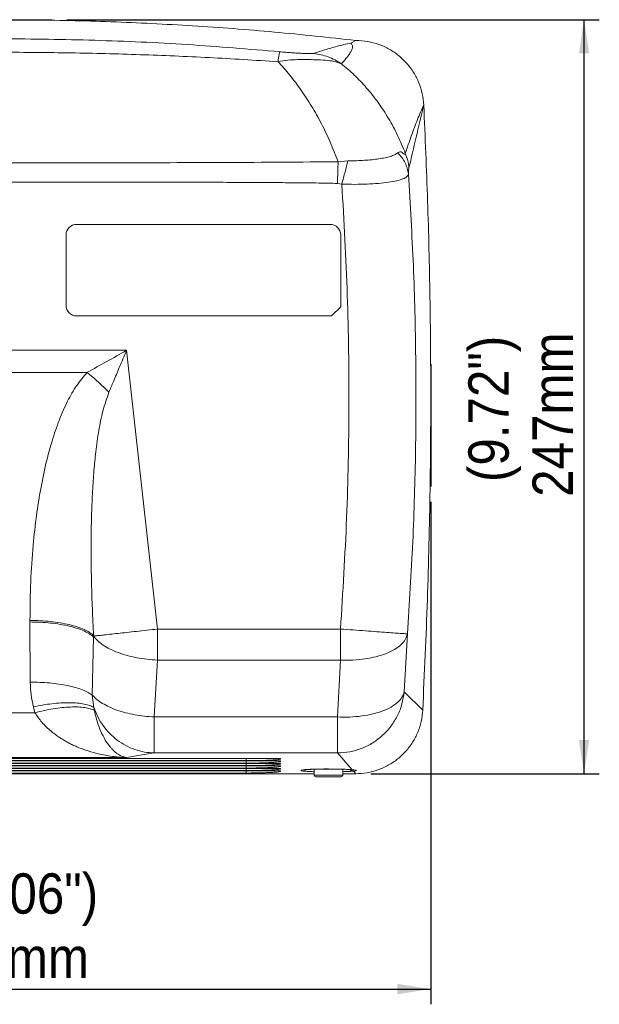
# Model space of a CAD drawing. Header units: millimetres. Extents: x 5 to 273, y 7 to 200.
# Tile 6 of 11: x 102 to 140, y 67 to 131. Entities that reach past the tile are written whole.
import ezdxf

# ---------------------------------------------------------------- set-up
doc = ezdxf.new("R2010")
doc.units = ezdxf.units.MM
doc.layers.add('FORMAT', color=7, linetype='Continuous')
doc.styles.add('SLDTEXTSTYLE0', font='GOTHIC.TTF', dxfattribs={"width": 0.913})
doc.dimstyles.new('SLDDIMSTYLE0', dxfattribs={"dimtxt": 2.645833, "dimasz": 2.2, "dimexe": 0, "dimexo": 0.0625, "dimgap": 0.661458, "dimtad": 1, "dimlfac": 5, "dimrnd": 1e-09, "dimzin": 12, "dimdsep": 46, "dimtxsty": 'SLDTEXTSTYLE0', "dimsah": 1, "dimcen": 0.09, "dimadec": 0, "dimazin": 3, "dimtfac": 1, "dimtofl": 0, "dimtmove": 0, "dimatfit": 3, "dimfxl": 0, "dimfrac": 2, "dimtolj": 1, "dimtzin": 12, "dimarcsym": 0})

# ---------------------------------------------------------------- blocks, each defined once
blk = doc.blocks.new('*D1')
at = {"layer": 'FORMAT'}
for p, q in [((73.101, 100.367), (73.101, 66.701)), ((129.301, 99.63), (129.301, 66.701)), ((73.101, 67.701), (129.301, 67.701))]:
    blk.add_line(p, q, dxfattribs=at)
for points in [[(73.101, 67.701), (75.301, 67.361), (75.301, 68.041)], [(129.301, 67.701), (127.101, 68.041), (127.101, 67.361)]]:
    blk.add_solid(points, dxfattribs=at)
at = {"layer": 'FORMAT', "char_height": 2.6458, "attachment_point": 1, "style": 'SLDTEXTSTYLE0'}
for s, insert in [('(11.06")', (96.121, 75.285, 0.02)), ('281mm', (96.129, 71.081, 0.02))]:
    blk.add_mtext(s, dxfattribs=dict(at, insert=insert))
blk = doc.blocks.new('*D2')
at = {"layer": 'FORMAT'}
for p, q in [((105.457, 131.215), (140.348, 131.215)), ((139.348, 81.814), (139.348, 131.215)), ((125.385, 81.814), (140.348, 81.814))]:
    blk.add_line(p, q, dxfattribs=at)
for points in [[(139.348, 131.215), (139.008, 129.015), (139.688, 129.015)], [(139.348, 81.814), (139.688, 84.014), (139.008, 84.014)]]:
    blk.add_solid(points, dxfattribs=at)
at = {"layer": 'FORMAT', "char_height": 2.6458, "attachment_point": 1, "rotation": 90, "style": 'SLDTEXTSTYLE0'}
for s, insert in [('247mm', (135.969, 99.957, 0.02)), ('(9.72")', (131.765, 100.928, 0.02))]:
    blk.add_mtext(s, dxfattribs=dict(at, insert=insert))

msp = doc.modelspace()

# ---------------------------------------------------------------- linework, layer by layer
at = {"color": 7, "linetype": 'Continuous', "lineweight": 15}
for p, q in [((124.4008, 129.8641), (124.0678, 129.6947)), ((123.8743, 121.9761), (123.2293, 121.9179)), ((123.4748, 120.4516), (123.1844, 120.4968)), ((106.1008, 117.8143), (122.7008, 117.8143)), ((105.4008, 112.5143), (105.4008, 117.1143)), ((123.4008, 117.1143), (123.4008, 112.4143)), ((123.4008, 112.4143), (122.8008, 111.8143)), ((122.8008, 111.8143), (106.1008, 111.8143)), ((78.4891, 109.5598), (109.3684, 109.5598)), ((109.3684, 109.5598), (111.382, 91.2915)), ((106.7714, 108.1103), (78.4891, 108.1103)), ((103.0333, 91.8529), (103.0333, 91.7565)), ((103.0333, 91.7565), (103.058, 87.8069)), ((111.382, 91.2915), (123.3859, 91.2915)), ((107.2059, 90.767), (107.1188, 86.9612)), ((107.2059, 90.767), (107.2059, 90.8634)), ((127.5604, 87.1853), (127.77, 90.975)), ((111.382, 89.2589), (111.1796, 85.5324)), ((123.3859, 89.2589), (111.382, 89.2589)), ((123.3859, 89.2589), (123.1825, 85.5324)), ((128.7736, 85.9834), (127.5604, 87.1853)), ((107.1188, 86.9612), (107.2198, 86.1561)), ((103.26, 86.1967), (103.3638, 85.8095)), ((107.2198, 86.1561), (107.2543, 85.9596)), ((103.3638, 85.8095), (78.9488, 85.8095)), ((111.1796, 85.5324), (123.1825, 85.5324)), ((109.3684, 82.865), (78.9488, 82.865)), ((87.7381, 82.8086), (119.4636, 82.8086)), ((87.7381, 82.6464), (119.4636, 82.6464)), ((117.2008, 82.6693), (90.0008, 82.6693)), ((111.1796, 83.1711), (109.3684, 82.865)), ((123.1825, 83.1711), (111.1796, 83.1711)), ((119.4636, 82.8086), (119.4636, 82.7877)), ((119.4636, 82.6464), (119.4636, 82.6255)), ((124.1555, 82.0725), (123.1825, 83.1711)), ((87.7381, 82.4842), (119.4636, 82.4842)), ((87.7381, 82.3219), (119.4636, 82.3219)), ((87.7381, 82.1597), (119.4636, 82.1597)), ((87.7381, 81.9974), (119.4636, 81.9974)), ((117.2008, 82.507), (90.0008, 82.507)), ((117.2008, 82.3448), (90.0008, 82.3448)), ((117.2008, 82.1826), (90.0008, 82.1826)), ((117.2008, 82.0203), (90.0008, 82.0203)), ((119.4636, 82.4842), (119.4636, 82.4632)), ((119.4636, 82.3219), (119.4636, 82.301)), ((119.4636, 82.1597), (119.4636, 82.1387)), ((119.4636, 81.9974), (119.4636, 81.9765)), ((121.6608, 82.1102), (121.6608, 81.7117)), ((123.5408, 81.7117), (123.5408, 82.1088)), ((124.3854, 81.8143), (124.2332, 81.9852)), ((86.8008, 81.8143), (121.6608, 81.8143)), ((117.2008, 81.8581), (90.0008, 81.8581)), ((123.0904, 81.6117), (121.7608, 81.6117)), ((123.4408, 81.6117), (123.0904, 81.6117)), ((123.5408, 81.8143), (124.3854, 81.8143))]:
    msp.add_line(p, q, dxfattribs=at)
at = {"color": 8, "linetype": 'Continuous', "lineweight": 15}
for p, q in [((124.1555, 82.0725), (124.0818, 82.0875)), ((121.6608, 81.7117), (123.1486, 81.7117)), ((123.1486, 81.7117), (123.5408, 81.7117))]:
    msp.add_line(p, q, dxfattribs=at)
at = {"color": 7, "linetype": 'Continuous', "lineweight": 15}
for centre, radius, start, end in [((106.1008, 117.1143), 0.7, 90, 180), ((122.7008, 117.1143), 0.7, 360, 90), ((106.1008, 112.5143), 0.7, 180, 270), ((121.7608, 81.7117), 0.1, 180, 270), ((123.4408, 81.7117), 0.1, 270, 0)]:
    msp.add_arc(centre, radius, start, end, dxfattribs=at)
for points, knots in [([(78.0008, 129.8641), (80.0744, 130.0873), (84.2234, 130.534), (90.4687, 130.9568), (96.7249, 131.1979), (102.6849, 131.237), (108.3442, 131.1114), (113.7023, 130.8458), (119.0577, 130.4462), (122.6198, 130.0581), (124.4008, 129.8641)], [0, 0, 0, 0, 0.13452828, 0.26918835, 0.40371669, 0.53837702, 0.65361638, 0.76885574, 0.88442788, 1, 1, 1, 1]), ([(119.4069, 129.1249), (117.3889, 129.2943), (113.3523, 129.633), (107.2793, 129.9032), (101.2008, 130.0004), (95.1224, 129.9032), (89.0494, 129.633), (85.0128, 129.2943), (82.9948, 129.1249)], [0, 0, 0, 0, 0.1666324, 0.3333145, 0.5000003, 0.6666858, 0.8333677, 1, 1, 1, 1]), ([(124.0678, 129.6947), (123.7597, 129.6249), (123.1425, 129.485), (122.3564, 129.2538), (121.8702, 129.0931), (121.6271, 129.0128)], [0, 0, 0, 0, 0.3325257, 0.6661629, 1, 1, 1, 1]), ([(123.4417, 128.3416), (123.5013, 128.4041), (123.6205, 128.5293), (123.7863, 128.7212), (123.9365, 128.9163), (124.0657, 129.1146), (124.1543, 129.3141), (124.2077, 129.5156), (124.1144, 129.635), (124.0678, 129.6947)], [0, 0, 0, 0, 0.14285767, 0.28571513, 0.42857352, 0.57143061, 0.71428776, 0.85714781, 1, 1, 1, 1]), ([(128.8439, 125.6285), (128.8195, 125.8775), (128.7707, 126.3754), (128.542, 127.094), (128.2025, 127.7645), (127.755, 128.37), (127.2107, 128.8901), (126.5881, 129.3141), (125.9024, 129.6229), (125.1671, 129.8255), (124.659, 129.8511), (124.4008, 129.8641)], [0, 0, 0, 0, 0.1106626, 0.2213288, 0.3319973, 0.4426742, 0.5534651, 0.6642644, 0.7749778, 0.8856957, 1, 1, 1, 1]), ([(83.1098, 128.4738), (84.6156, 128.5673), (87.6272, 128.7543), (92.1497, 128.9448), (96.6746, 129.063), (101.2008, 129.102), (105.7271, 129.063), (110.252, 128.9448), (114.7744, 128.7543), (117.7861, 128.5673), (119.2919, 128.4738)], [0, 0, 0, 0, 0.1249998, 0.2499998, 0.3749998, 0.4999999, 0.625, 0.7500001, 0.8750001, 1, 1, 1, 1]), ([(119.4069, 129.1249), (119.4006, 129.1094), (119.3881, 129.0784), (119.3614, 128.9424), (119.3298, 128.7485), (119.3045, 128.5654), (119.2919, 128.4738)], [0, 0, 0, 0, 0.2499991, 0.4999998, 0.7500004, 1, 1, 1, 1]), ([(121.6271, 129.0128), (121.6036, 129.0082), (121.5566, 128.9992), (121.3808, 128.998), (121.1499, 129.004), (120.8687, 129.0168), (120.5458, 129.0358), (120.1898, 129.0603), (119.8077, 129.0895), (119.5404, 129.1131), (119.4069, 129.1249)], [0, 0, 0, 0, 0.12494397, 0.24994065, 0.37497243, 0.50003138, 0.62509043, 0.75013305, 0.87512945, 1, 1, 1, 1]), ([(119.2919, 128.4738), (119.5075, 128.5125), (119.939, 128.5898), (120.5828, 128.6116), (121.1893, 128.6157), (121.8116, 128.6015), (122.4088, 128.5719), (122.9722, 128.5129), (123.2852, 128.3987), (123.4417, 128.3415)], [0, 0, 0, 0, 0.12498237, 0.25001665, 0.37503585, 0.50005528, 0.6666808, 0.83336191, 1, 1, 1, 1]), ([(123.2293, 121.9179), (123.0625, 122.3483), (122.7268, 123.2147), (122.14, 124.4278), (121.4964, 125.5759), (120.7984, 126.6391), (120.0613, 127.6196), (119.5484, 128.189), (119.2919, 128.4738)], [0, 0, 0, 0, 0.162915, 0.3279272, 0.4946261, 0.6625481, 0.8311839, 1, 1, 1, 1]), ([(123.4417, 128.3416), (123.1596, 128.5096), (122.5953, 128.8457), (121.9498, 128.9571), (121.6271, 129.0128)], [0, 0, 0, 0, 0.5000002, 1, 1, 1, 1]), ([(123.4417, 128.3416), (123.7269, 128.1014), (124.298, 127.6204), (125.1061, 126.7619), (125.8605, 125.8131), (126.5406, 124.7734), (127.1436, 123.6654), (127.4698, 122.8696), (127.6317, 122.4745)], [0, 0, 0, 0, 0.1679952, 0.3364502, 0.504577, 0.671641, 0.8369738, 1, 1, 1, 1]), ([(128.8439, 125.6285), (128.7081, 125.326), (128.4365, 124.7208), (128.0212, 123.605), (127.7616, 122.8513), (127.6317, 122.4745)], [0, 0, 0, 0, 0.3333317, 0.6666675, 1, 1, 1, 1]), ([(127.8707, 121.5122), (128.0246, 122.1728), (128.3323, 123.4937), (128.6734, 124.917), (128.8439, 125.6285)], [0, 0, 0, 0, 0.5000948, 1, 1, 1, 1]), ([(128.7736, 85.9834), (128.8849, 88.3954), (129.1077, 93.2203), (129.2678, 100.1452), (129.3179, 106.7537), (129.2628, 113.0452), (129.1162, 119.3381), (128.9347, 123.5315), (128.8439, 125.6285)], [0, 0, 0, 0, 0.18263793, 0.36533582, 0.52390369, 0.68251078, 0.84123572, 1, 1, 1, 1]), ([(123.4748, 120.4516), (123.5453, 120.7208), (123.6864, 121.259), (123.8116, 121.7371), (123.8743, 121.9761)], [0, 0, 0, 0, 0.5, 1, 1, 1, 1]), ([(127.1333, 122.4922), (127.0708, 122.4491), (126.9458, 122.3627), (126.6611, 122.2648), (126.3196, 122.1757), (125.9165, 122.1026), (125.4608, 122.0477), (124.9619, 122.0083), (124.4316, 121.9782), (124.06, 121.9768), (123.8743, 121.9761)], [0, 0, 0, 0, 0.1250004, 0.2500016, 0.3750023, 0.4999999, 0.6249974, 0.7500004, 0.8750025, 1, 1, 1, 1]), ([(127.6317, 122.4745), (127.6222, 122.4527), (127.6078, 122.4201), (127.5736, 122.4002), (127.5362, 122.4013), (127.4192, 122.5378), (127.2762, 122.5948), (127.1905, 122.5333), (127.1333, 122.4922)], [0, 0, 0, 0, 0.2504105, 0.3757042, 0.5003426, 0.6253966, 0.7502075, 1, 1, 1, 1]), ([(127.8356, 121.1193), (127.8162, 121.2444), (127.7772, 121.4946), (127.6275, 121.8539), (127.4196, 122.1937), (127.2287, 122.3927), (127.1333, 122.4922)], [0, 0, 0, 0, 0.2499984, 0.5000004, 0.7500028, 1, 1, 1, 1]), ([(127.6317, 122.4745), (127.692, 122.319), (127.8124, 122.0079), (127.8513, 121.6774), (127.8707, 121.5122)], [0, 0, 0, 0, 0.4999995, 1, 1, 1, 1]), ([(123.2293, 121.9179), (122.0056, 121.9058), (119.5583, 121.8816), (115.8868, 121.8688), (112.2154, 121.8535), (108.5439, 121.8441), (104.8724, 121.838), (101.2008, 121.8361), (97.5293, 121.838), (93.8578, 121.8441), (90.1863, 121.8535), (86.5149, 121.8688), (82.8435, 121.8816), (80.3961, 121.9058), (79.1724, 121.9179)], [0, 0, 0, 0, 0.0833296, 0.1666641, 0.2499981, 0.3333322, 0.4166663, 0.5000004, 0.5833344, 0.6666685, 0.7500026, 0.8333367, 0.9166705, 1, 1, 1, 1]), ([(123.2293, 121.9179), (123.2222, 121.6921), (123.2079, 121.2406), (123.1923, 120.7447), (123.1844, 120.4968)], [0, 0, 0, 0, 0.4999986, 1, 1, 1, 1]), ([(127.8356, 121.1193), (127.835, 121.1941), (127.8336, 121.3431), (127.8503, 121.4194), (127.8625, 121.475), (127.8707, 121.5122)], [0, 0, 0, 0, 0.2510586, 0.499572, 1, 1, 1, 1]), ([(127.8356, 121.1193), (127.8128, 121.0578), (127.7671, 120.9347), (127.4989, 120.787), (127.0922, 120.6626), (126.5464, 120.5643), (125.8854, 120.4928), (125.1334, 120.4486), (124.3193, 120.4288), (123.7563, 120.444), (123.4748, 120.4516)], [0, 0, 0, 0, 0.1250048, 0.2500068, 0.3750079, 0.5000077, 0.6250069, 0.7500055, 0.8750025, 1, 1, 1, 1]), ([(127.77, 90.975), (127.899, 92.9821), (128.157, 96.9965), (128.3303, 103.0289), (128.3434, 109.063), (128.1964, 115.0961), (127.9559, 119.1115), (127.8356, 121.1193)], [0, 0, 0, 0, 0.1999995, 0.4000002, 0.5999999, 0.8000001, 1, 1, 1, 1]), ([(123.1844, 120.4968), (122.9843, 120.502), (122.5094, 120.5142), (121.685, 120.526), (120.633, 120.538), (119.3522, 120.5484), (117.8414, 120.5578), (116.1031, 120.5659), (114.1373, 120.5728), (111.959, 120.5783), (109.5711, 120.5826), (106.976, 120.5857), (104.1615, 120.5875), (101.1892, 120.588), (98.2071, 120.5875), (95.3633, 120.5856), (92.7443, 120.5825), (90.3503, 120.5782), (88.181, 120.5726), (86.2366, 120.5658), (84.5171, 120.5577), (83.0224, 120.5484), (81.7526, 120.538), (80.7076, 120.526), (79.8874, 120.5143), (79.4157, 120.502), (79.2173, 120.4968)], [0, 0, 0, 0, 0.0136611, 0.0324131, 0.0562568, 0.0854445, 0.1198062, 0.159342, 0.2040519, 0.2539361, 0.3079659, 0.3669869, 0.4309991, 0.5000024, 0.5697947, 0.6344731, 0.6940375, 0.748488, 0.7978247, 0.8420475, 0.8811566, 0.9151519, 0.9440336, 0.9678019, 0.9864571, 1, 1, 1, 1]), ([(123.3859, 91.2915), (123.5373, 93.7202), (123.8398, 98.5749), (123.9703, 105.8695), (123.8843, 113.1651), (123.6113, 118.0218), (123.4748, 120.4516)], [0, 0, 0, 0, 0.2501372, 0.4999842, 0.7498391, 1, 1, 1, 1]), ([(109.3684, 109.5598), (108.9355, 109.3131), (108.0699, 108.8196), (107.2042, 108.3467), (106.7714, 108.1103)], [0, 0, 0, 0, 0.49999992, 1, 1, 1, 1]), ([(109.3684, 109.5598), (109.2085, 109.1821), (108.9192, 108.4987), (108.5334, 107.5844), (108.3093, 107.0508), (108.2121, 106.8196)], [0, 0, 0, 0, 0.41186313, 0.7451945, 1, 1, 1, 1]), ([(103.0333, 91.8529), (103.043, 92.6987), (103.0618, 94.3445), (103.2152, 96.6543), (103.3862, 98.199), (103.5021, 99.0288), (103.5388, 99.2796), (103.5769, 99.5286), (103.6164, 99.7757), (103.6572, 100.021), (103.7879, 100.7742), (104.0296, 101.9772), (104.4456, 103.5619), (104.9214, 104.9671), (105.4628, 106.1892), (106.0538, 107.2421), (106.5411, 107.8316), (106.7713, 108.1103)], [0, 0, 0, 0, 0.15012, 0.2921448, 0.4106554, 0.4257393, 0.4407237, 0.4556094, 0.4703968, 0.4850866, 0.4996792, 0.6059009, 0.7023371, 0.7893573, 0.8674648, 0.9373555, 1, 1, 1, 1]), ([(108.2121, 106.8196), (107.981, 107.0448), (107.5188, 107.4952), (107.0205, 107.9053), (106.7714, 108.1103)], [0, 0, 0, 0, 0.49999987, 1, 1, 1, 1]), ([(107.2059, 90.8634), (107.1761, 91.454), (107.1187, 92.5934), (107.067, 94.2409), (107.0462, 95.4592), (107.0412, 96.2849), (107.0409, 96.755), (107.043, 97.211), (107.0476, 97.6526), (107.0545, 98.08), (107.0635, 98.4931), (107.0845, 99.2448), (107.1292, 100.3044), (107.2205, 101.6405), (107.3486, 102.9625), (107.5269, 104.2673), (107.7861, 105.5837), (108.0701, 106.4077), (108.2121, 106.8196)], [0, 0, 0, 0, 0.1103642, 0.2129024, 0.3076183, 0.3377531, 0.3670017, 0.3953644, 0.4228414, 0.4494329, 0.4751394, 0.4999612, 0.5897886, 0.6731059, 0.7499443, 0.8376675, 0.9188457, 1, 1, 1, 1]), ([(107.2059, 90.8634), (107.1235, 90.9338), (106.9588, 91.0745), (106.5891, 91.2664), (106.1404, 91.4382), (105.6143, 91.5846), (105.0261, 91.7025), (104.3893, 91.7881), (103.7196, 91.8427), (103.2621, 91.8495), (103.0333, 91.8529)], [0, 0, 0, 0, 0.125, 0.2499999, 0.375, 0.5, 0.625, 0.7500001, 0.875, 1, 1, 1, 1]), ([(103.0333, 91.7565), (103.2621, 91.7531), (103.7196, 91.7463), (104.3893, 91.6917), (105.0261, 91.6061), (105.6143, 91.4881), (106.1404, 91.3418), (106.5891, 91.17), (106.9588, 90.9781), (107.1235, 90.8374), (107.2059, 90.767)], [0, 0, 0, 0, 0.12500003, 0.24999995, 0.37500001, 0.50000006, 0.6250001, 0.75000019, 0.87499997, 1, 1, 1, 1]), ([(111.382, 91.2915), (111.1512, 91.266), (110.6897, 91.2152), (110.0146, 91.1407), (109.3737, 91.0701), (108.7831, 91.005), (108.2571, 90.947), (107.8112, 90.8979), (107.4471, 90.8577), (107.2887, 90.8403), (107.2094, 90.8315)], [0, 0, 0, 0, 0.1249999, 0.2499999, 0.375, 0.5000002, 0.6249999, 0.7500003, 0.8750002, 1, 1, 1, 1]), ([(111.382, 91.2915), (111.382, 90.9377), (111.382, 90.2301), (111.382, 89.5826), (111.382, 89.2589)], [0, 0, 0, 0, 0.4999995, 1, 1, 1, 1]), ([(123.3859, 91.2915), (123.3859, 90.9377), (123.3859, 90.2301), (123.3859, 89.5826), (123.3859, 89.2589)], [0, 0, 0, 0, 0.4999995, 1, 1, 1, 1]), ([(123.3859, 91.2915), (123.6649, 91.2713), (124.2228, 91.231), (125.0294, 91.1728), (125.7764, 91.1189), (126.4365, 91.0712), (126.9869, 91.0315), (127.4036, 91.0014), (127.686, 90.981), (127.742, 90.977), (127.77, 90.975)], [0, 0, 0, 0, 0.1249999, 0.2500001, 0.3749998, 0.4999997, 0.6249998, 0.7499997, 0.8750001, 1, 1, 1, 1]), ([(107.2094, 90.8315), (107.2912, 90.7289), (107.4548, 90.5237), (107.8234, 90.2376), (108.2716, 89.9765), (108.7977, 89.7477), (109.3864, 89.5563), (110.0239, 89.4083), (110.6946, 89.3026), (111.1529, 89.2735), (111.382, 89.2589)], [0, 0, 0, 0, 0.125, 0.2500001, 0.3750002, 0.5, 0.625, 0.75, 0.875, 1, 1, 1, 1]), ([(127.77, 90.975), (127.7351, 90.8505), (127.6653, 90.6015), (127.3699, 90.2537), (126.9464, 89.943), (126.3956, 89.6787), (125.7404, 89.4706), (125.0028, 89.3279), (124.2087, 89.2478), (123.6602, 89.2552), (123.3859, 89.2589)], [0, 0, 0, 0, 0.1249926, 0.2500045, 0.3749982, 0.4999998, 0.6250003, 0.7499969, 0.8750038, 1, 1, 1, 1]), ([(103.058, 87.8069), (103.0691, 87.536), (103.0911, 86.9942), (103.2037, 86.4625), (103.26, 86.1967)], [0, 0, 0, 0, 0.5000108, 1, 1, 1, 1]), ([(103.058, 87.8069), (103.2674, 87.8064), (103.6925, 87.8054), (104.3243, 87.7651), (104.9404, 87.695), (105.5189, 87.5934), (106.0403, 87.4643), (106.4868, 87.3122), (106.8556, 87.1445), (107.0321, 87.0216), (107.1188, 86.9612)], [0, 0, 0, 0, 0.1214321, 0.2465564, 0.3741436, 0.502808, 0.6310914, 0.7575614, 0.8809049, 1, 1, 1, 1]), ([(123.1825, 85.5324), (123.4545, 85.5263), (123.9986, 85.514), (124.7867, 85.5849), (125.5196, 85.7189), (126.1719, 85.9178), (126.7221, 86.173), (127.1477, 86.4763), (127.4476, 86.8162), (127.5228, 87.0623), (127.5604, 87.1853)], [0, 0, 0, 0, 0.125, 0.2499998, 0.375, 0.5000001, 0.625, 0.75, 0.8749998, 1, 1, 1, 1]), ([(127.5604, 87.1853), (127.5218, 86.9163), (127.4446, 86.3782), (127.1429, 85.6152), (126.7164, 84.918), (126.1661, 84.3117), (125.5145, 83.8159), (124.7829, 83.4513), (123.9967, 83.2167), (123.4539, 83.1863), (123.1825, 83.1711)], [0, 0, 0, 0, 0.1250111, 0.2499902, 0.3750041, 0.4999991, 0.6250007, 0.7499994, 0.8750007, 1, 1, 1, 1]), ([(103.26, 86.1967), (103.4622, 86.2374), (103.8733, 86.32), (104.4853, 86.4048), (105.0841, 86.4573), (105.6484, 86.4712), (106.1589, 86.4463), (106.5974, 86.3832), (106.9606, 86.2884), (107.1344, 86.1997), (107.2198, 86.1561)], [0, 0, 0, 0, 0.1202588, 0.2444915, 0.3715225, 0.5, 0.6284775, 0.7555086, 0.8797414, 1, 1, 1, 1]), ([(111.1796, 85.5324), (110.9638, 85.5459), (110.5323, 85.5728), (109.899, 85.6682), (109.2933, 85.8015), (108.7287, 85.9738), (108.2167, 86.1803), (107.7705, 86.4171), (107.3919, 86.6778), (107.2098, 86.8667), (107.1188, 86.9612)], [0, 0, 0, 0, 0.125, 0.2500001, 0.3749999, 0.4999999, 0.6249999, 0.7499999, 0.875, 1, 1, 1, 1]), ([(107.2543, 85.9596), (107.1686, 85.9979), (106.9942, 86.076), (106.634, 86.1508), (106.2016, 86.1912), (105.7002, 86.191), (105.1475, 86.1506), (104.5617, 86.0709), (103.9634, 85.959), (103.5616, 85.8588), (103.3638, 85.8095)], [0, 0, 0, 0, 0.120362, 0.2446132, 0.3715999, 0.4999999, 0.6283998, 0.7553866, 0.879638, 1, 1, 1, 1]), ([(107.2198, 86.1561), (107.301, 85.9462), (107.4633, 85.5263), (107.8193, 84.9534), (108.2477, 84.4396), (108.747, 84.0002), (109.3031, 83.644), (109.9035, 83.3822), (110.534, 83.2115), (110.9644, 83.1845), (111.1796, 83.1711)], [0, 0, 0, 0, 0.12499992, 0.24999989, 0.3749999, 0.49999987, 0.62500006, 0.74999986, 0.87499993, 1, 1, 1, 1]), ([(107.2543, 85.9596), (107.304, 85.7438), (107.4106, 85.28), (107.6286, 84.6785), (107.9017, 84.1119), (108.128, 83.7735), (108.2777, 83.5849), (108.3391, 83.5116), (108.4064, 83.4364), (108.4798, 83.3604), (108.5597, 83.2846), (108.6461, 83.2102), (108.8018, 83.0911), (109.0436, 82.9462), (109.2551, 82.8933), (109.3684, 82.865)], [0, 0, 0, 0, 0.1010838, 0.2172733, 0.3498972, 0.4998478, 0.5252038, 0.5531041, 0.5835512, 0.6165469, 0.6520929, 0.6901899, 0.7308395, 0.8557661, 1, 1, 1, 1]), ([(124.3854, 81.8143), (124.6325, 81.8266), (125.1268, 81.8511), (125.8476, 82.0432), (126.5261, 82.3471), (127.1449, 82.7607), (127.6832, 83.2735), (128.1302, 83.8676), (128.4664, 84.5295), (128.6989, 85.2401), (128.7486, 85.7347), (128.7736, 85.9834)], [0, 0, 0, 0, 0.1110531, 0.222105, 0.3331651, 0.444225, 0.5551494, 0.6660741, 0.7769637, 0.8878542, 1, 1, 1, 1]), ([(103.3638, 85.8095), (103.5081, 85.5972), (103.8182, 85.141), (104.2711, 84.7172), (104.6245, 84.4331), (104.8398, 84.2754), (105.0679, 84.1226), (105.3088, 83.9754), (105.5625, 83.8344), (105.829, 83.7003), (106.1945, 83.5344), (106.716, 83.3357), (107.447, 83.121), (108.3489, 82.9344), (109.0101, 82.8894), (109.3684, 82.865)], [0, 0, 0, 0, 0.101152, 0.2173567, 0.2535506, 0.2911062, 0.3300446, 0.3703847, 0.4121433, 0.455336, 0.4999765, 0.5874546, 0.699933, 0.8374436, 1, 1, 1, 1]), ([(111.1796, 85.5324), (111.1796, 85.3669), (111.1796, 85.0359), (111.1796, 84.591), (111.1796, 84.1937), (111.1796, 83.8539), (111.1796, 83.5759), (111.1796, 83.3665), (111.1796, 83.2223), (111.1796, 83.1882), (111.1796, 83.1711)], [0, 0, 0, 0, 0.12499968, 0.25000004, 0.37500009, 0.50000005, 0.62500025, 0.75000033, 0.87500011, 1, 1, 1, 1]), ([(123.1825, 85.5324), (123.1825, 85.3669), (123.1825, 85.0359), (123.1825, 84.591), (123.1825, 84.1937), (123.1825, 83.8539), (123.1825, 83.5759), (123.1825, 83.3665), (123.1825, 83.2223), (123.1825, 83.1882), (123.1825, 83.1711)], [0, 0, 0, 0, 0.12499968, 0.25000004, 0.37500009, 0.50000005, 0.62500025, 0.75000033, 0.87500011, 1, 1, 1, 1]), ([(119.4636, 82.7877), (119.456, 82.7798), (119.441, 82.7642), (119.3107, 82.7419), (119.0993, 82.7215), (118.8096, 82.7035), (118.4657, 82.6883), (118.0755, 82.6773), (117.6492, 82.6705), (117.3523, 82.6697), (117.2008, 82.6693)], [0, 0, 0, 0, 0.1276229, 0.2501486, 0.372655, 0.5002207, 0.6275594, 0.749911, 0.8723655, 1, 1, 1, 1]), ([(119.4636, 82.6255), (119.456, 82.6175), (119.441, 82.602), (119.3107, 82.5797), (119.0993, 82.5592), (118.8096, 82.5412), (118.4657, 82.5261), (118.0755, 82.515), (117.6492, 82.5082), (117.3523, 82.5074), (117.2008, 82.507)], [0, 0, 0, 0, 0.12762326, 0.25014897, 0.37265492, 0.50022098, 0.62755955, 0.74991118, 0.87236554, 1, 1, 1, 1]), ([(119.4636, 82.4632), (119.456, 82.4553), (119.441, 82.4398), (119.3107, 82.4174), (119.0993, 82.397), (118.8096, 82.379), (118.4657, 82.3638), (118.0755, 82.3528), (117.6492, 82.346), (117.3523, 82.3452), (117.2008, 82.3448)], [0, 0, 0, 0, 0.1276231, 0.2501488, 0.3726549, 0.5002208, 0.6275596, 0.7499111, 0.8723655, 1, 1, 1, 1]), ([(119.4636, 82.301), (119.456, 82.2931), (119.441, 82.2775), (119.3107, 82.2552), (119.0993, 82.2347), (118.8096, 82.2167), (118.4657, 82.2016), (118.0755, 82.1905), (117.6492, 82.1837), (117.3523, 82.183), (117.2008, 82.1826)], [0, 0, 0, 0, 0.12762307, 0.25014881, 0.37265478, 0.50022085, 0.62755946, 0.74991112, 0.87236555, 1, 1, 1, 1]), ([(119.4636, 82.1387), (119.456, 82.1308), (119.441, 82.1153), (119.3107, 82.093), (119.0993, 82.0725), (118.8096, 82.0545), (118.4657, 82.0393), (118.0755, 82.0283), (117.6492, 82.0215), (117.3523, 82.0207), (117.2008, 82.0203)], [0, 0, 0, 0, 0.1276232, 0.2501488, 0.3726549, 0.5002209, 0.6275595, 0.7499111, 0.8723655, 1, 1, 1, 1]), ([(119.4636, 81.9765), (119.456, 81.9686), (119.441, 81.953), (119.3107, 81.9307), (119.0993, 81.9103), (118.8096, 81.8923), (118.4657, 81.8771), (118.0755, 81.8661), (117.6492, 81.8592), (117.3523, 81.8585), (117.2008, 81.8581)], [0, 0, 0, 0, 0.1276231, 0.2501488, 0.3726549, 0.5002209, 0.6275595, 0.7499111, 0.8723655, 1, 1, 1, 1]), ([(121.0229, 82.0852), (121.0244, 82.0842), (121.0309, 82.08), (121.1014, 82.0865), (121.2665, 82.0956), (121.568, 82.1091), (122.0237, 82.1211), (122.3991, 82.1227), (122.6008, 82.1235)], [0, 0, 0, 0, 0.0343262, 0.1526501, 0.3081192, 0.5011903, 0.7318685, 1, 1, 1, 1]), ([(121.6608, 81.9446), (121.6421, 81.9452), (121.5167, 81.9486), (121.3194, 81.958), (121.1713, 81.9679), (121.0974, 81.9728)], [0, 0, 0, 0, 0.0810301, 0.5409021, 1, 1, 1, 1]), ([(122.6008, 82.1193), (122.7641, 82.1188), (123.079, 82.1178), (123.5166, 82.1085), (123.8903, 82.0934), (124.0649, 82.0797), (124.1555, 82.0725)], [0, 0, 0, 0, 0.2592479, 0.4998831, 0.7405802, 1, 1, 1, 1]), ([(124.1555, 82.0725), (124.2251, 82.0668), (124.3643, 82.0553), (124.4367, 82.0366), (124.405, 82.0093), (124.2905, 81.9933), (124.2332, 81.9852)], [0, 0, 0, 0, 0.2500389, 0.5000071, 0.749972, 1, 1, 1, 1])]:
    msp.add_open_spline(points, degree=3, knots=knots, dxfattribs=at)
at = {"color": 8, "linetype": 'Continuous', "lineweight": 15}
for points, knots in [([(117.2008, 82.8086), (117.2008, 82.7844), (117.2008, 82.7337), (117.2008, 82.6843), (117.2008, 82.6743), (117.2008, 82.6693)], [0, 0, 0, 0, 0.3140836, 0.6570433, 1, 1, 1, 1]), ([(117.2008, 82.6464), (117.2008, 82.6221), (117.2008, 82.5714), (117.2008, 82.522), (117.2008, 82.512), (117.2008, 82.507)], [0, 0, 0, 0, 0.3140864, 0.6570436, 1, 1, 1, 1]), ([(119.4636, 82.7877), (119.4259, 82.7885), (119.3834, 82.7893), (119.3455, 82.8067), (119.3412, 82.8086)], [0, 0, 0, 0, 0.886467, 1, 1, 1, 1]), ([(119.4636, 82.6255), (119.4259, 82.6262), (119.3834, 82.6271), (119.3455, 82.6444), (119.3412, 82.6464)], [0, 0, 0, 0, 0.8864627, 1, 1, 1, 1]), ([(117.2008, 82.4842), (117.2008, 82.4599), (117.2008, 82.4092), (117.2008, 82.3598), (117.2008, 82.3498), (117.2008, 82.3448)], [0, 0, 0, 0, 0.3140878, 0.6570448, 1, 1, 1, 1]), ([(117.2008, 82.3219), (117.2008, 82.2977), (117.2008, 82.2469), (117.2008, 82.1975), (117.2008, 82.1876), (117.2008, 82.1826)], [0, 0, 0, 0, 0.3140871, 0.6570429, 1, 1, 1, 1]), ([(117.2008, 82.1597), (117.2008, 82.1354), (117.2008, 82.0847), (117.2008, 82.0353), (117.2008, 82.0253), (117.2008, 82.0203)], [0, 0, 0, 0, 0.31408726, 0.65704452, 1, 1, 1, 1]), ([(117.2008, 81.9974), (117.2008, 81.9732), (117.2008, 81.9224), (117.2008, 81.8731), (117.2008, 81.8631), (117.2008, 81.8581)], [0, 0, 0, 0, 0.314085, 0.6570427, 1, 1, 1, 1]), ([(119.4636, 82.4632), (119.4259, 82.464), (119.3834, 82.4648), (119.3455, 82.4822), (119.3412, 82.4842)], [0, 0, 0, 0, 0.8864628, 1, 1, 1, 1]), ([(119.4636, 82.301), (119.4259, 82.3017), (119.3834, 82.3026), (119.3455, 82.3199), (119.3412, 82.3219)], [0, 0, 0, 0, 0.8864673, 1, 1, 1, 1]), ([(119.4636, 82.1387), (119.4259, 82.1395), (119.3834, 82.1403), (119.3455, 82.1577), (119.3412, 82.1597)], [0, 0, 0, 0, 0.8864628, 1, 1, 1, 1]), ([(119.4636, 81.9765), (119.4259, 81.9772), (119.3834, 81.9781), (119.3455, 81.9955), (119.3412, 81.9974)], [0, 0, 0, 0, 0.8864671, 1, 1, 1, 1]), ([(121.0974, 81.9728), (121.0379, 81.978), (120.9189, 81.9884), (120.8221, 82.0063), (120.7903, 82.025), (120.821, 82.0436), (120.921, 82.0614), (121.0899, 82.0777), (121.32, 82.092), (121.5936, 82.1041), (121.9042, 82.1129), (122.2437, 82.1184), (122.4801, 82.119), (122.6008, 82.1193)], [0, 0, 0, 0, 0.08915902, 0.178426, 0.27149261, 0.36429362, 0.45346831, 0.54271947, 0.63574036, 0.72852651, 0.81768566, 0.90693994, 1, 1, 1, 1]), ([(124.2332, 81.9852), (124.1479, 81.9776), (123.9775, 81.9622), (123.7148, 81.9489), (123.5503, 81.945), (123.5408, 81.9448)], [0, 0, 0, 0, 0.4853245, 0.9702845, 1, 1, 1, 1]), ([(124.0022, 82.0849), (124.0129, 82.0745), (124.0421, 82.0462), (124.1181, 82.0021), (124.1878, 81.9919), (124.2332, 81.9852)], [0, 0, 0, 0, 0.1694361, 0.4586594, 1, 1, 1, 1])]:
    msp.add_open_spline(points, degree=3, knots=knots, dxfattribs=at)
at = {"layer": 'FORMAT'}
for p, q in [((94.8781, 131.2146), (104.4572, 131.2146)), ((129.3009, 108.6533), (129.3009, 100.6298))]:
    msp.add_line(p, q, dxfattribs=at)

# ---------------------------------------------------------------- dimensions: what is measured, and where the dimension line sits
dim = msp.add_linear_dim(base=(139.3482, 131.2146), p1=(124.3854, 81.8143), p2=(104.4572, 131.2146), angle=90, text='(9.72")\\P247mm', dimstyle='SLDDIMSTYLE0', dxfattribs=at)
dim.commit()
dim.dimension.update_dxf_attribs({"geometry": '*D2', "text_midpoint": (139.3482, 106.1972), "dimtype": 160})
dim = msp.add_linear_dim(base=(129.3009, 67.701), p1=(73.1008, 101.3667), p2=(129.3009, 100.6298), text='(11.06")\\P281mm', dimstyle='SLDDIMSTYLE0', dxfattribs=at)
dim.commit()
dim.dimension.update_dxf_attribs({"geometry": '*D1', "text_midpoint": (102.3685, 67.701), "dimtype": 160})

doc.saveas('drawing.dxf')
